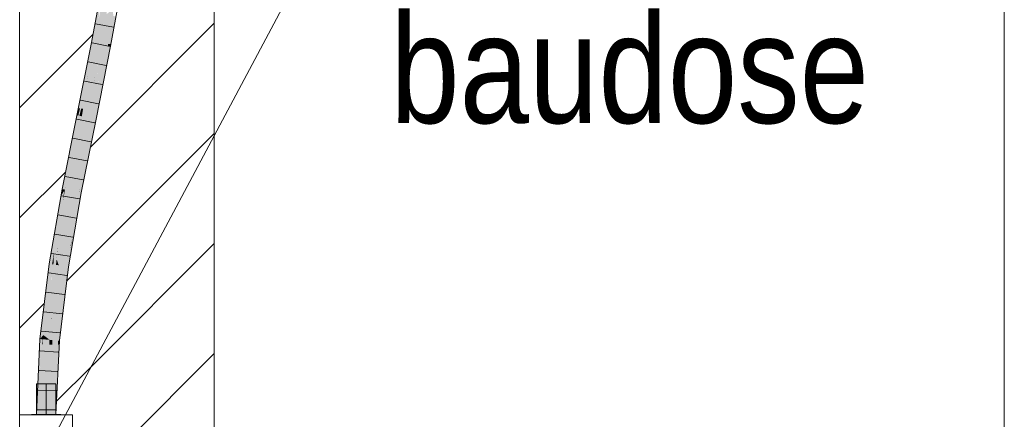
# Model space of a CAD drawing. Extents: x -620 to 3480, y 62 to 1112.
# Tile 131 of 256: x 200 to 213, y 704 to 709. Entities that reach past the tile are written whole.
import ezdxf
from ezdxf.lldxf.tags import DXFTag

# ---------------------------------------------------------------- set-up
doc = ezdxf.new("R2010")
doc.units = 0
doc.layers.get('0').update_dxf_attribs({"lineweight": 13})
for name, color, linetype, lineweight, true_color in [('E_Betonbaudose', 1, 'Continuous', 13, 0xff0000), ('E_Detail_Beschriftung', 7, 'Continuous', 13, 0x009900), ('E_Detail_Wandschraffur', 7, 'Continuous', 5, 0xc0c0c0), ('E_Leerrohr 25-A06GA2TQ8I', 7, 'Continuous', 9, 0xff8000), ('E_Leerrohr 25-Shading', 7, 'Continuous', 9, 0xff8000)]:
    doc.layers.add(name, color=color, linetype=linetype, lineweight=lineweight, true_color=true_color)
doc.layers.add('E_Detail_Linie_Text_Bem', color=7, linetype='Continuous', lineweight=13)
doc.styles.get("Standard").update_dxf_attribs({"font": 'ARIALN.TTF'})
tags = doc.linetypes.add('fein_strichliert', pattern=[4, 1, -2, 1]).pattern_tags.tags
tags[8:9] = [DXFTag(74, 4), DXFTag(75, 0), DXFTag(340, '0'), DXFTag(46, 0.0), DXFTag(50, 0.0), DXFTag(44, 0.0), DXFTag(45, 0.0)]
tags[6:7] = [DXFTag(74, 4), DXFTag(75, 0), DXFTag(340, '0'), DXFTag(46, 0.0), DXFTag(50, 0.0), DXFTag(44, 0.0), DXFTag(45, 0.0)]
tags[4:5] = [DXFTag(74, 4), DXFTag(75, 0), DXFTag(340, '0'), DXFTag(46, 0.0), DXFTag(50, 0.0), DXFTag(44, 0.0), DXFTag(45, 0.0)]
tags = doc.linetypes.add('fein_strichliert-A06GA2TT8I', pattern=[4, 1, -2, 1]).pattern_tags.tags
tags[8:9] = [DXFTag(74, 4), DXFTag(75, 0), DXFTag(340, '0'), DXFTag(46, 0.0), DXFTag(50, 0.0), DXFTag(44, 0.0), DXFTag(45, 0.0)]
tags[6:7] = [DXFTag(74, 4), DXFTag(75, 0), DXFTag(340, '0'), DXFTag(46, 0.0), DXFTag(50, 0.0), DXFTag(44, 0.0), DXFTag(45, 0.0)]
tags[4:5] = [DXFTag(74, 4), DXFTag(75, 0), DXFTag(340, '0'), DXFTag(46, 0.0), DXFTag(50, 0.0), DXFTag(44, 0.0), DXFTag(45, 0.0)]
tags = doc.linetypes.add('STRICHPUNKT2-A06GA2TR8I', pattern=[12.7, 6.35, -3.175, 0, -3.175]).pattern_tags.tags
tags[10:11] = [DXFTag(74, 4), DXFTag(75, 0), DXFTag(340, '0'), DXFTag(46, 0.0), DXFTag(50, 0.0), DXFTag(44, 0.0), DXFTag(45, 0.0)]
tags[8:9] = [DXFTag(74, 4), DXFTag(75, 0), DXFTag(340, '0'), DXFTag(46, 0.0), DXFTag(50, 0.0), DXFTag(44, 0.0), DXFTag(45, 0.0)]
tags[6:7] = [DXFTag(74, 4), DXFTag(75, 0), DXFTag(340, '0'), DXFTag(46, 0.0), DXFTag(50, 0.0), DXFTag(44, 0.0), DXFTag(45, 0.0)]
tags[4:5] = [DXFTag(74, 4), DXFTag(75, 0), DXFTag(340, '0'), DXFTag(46, 0.0), DXFTag(50, 0.0), DXFTag(44, 0.0), DXFTag(45, 0.0)]

# ---------------------------------------------------------------- blocks, each defined once
blk = doc.blocks.new('Shading-A06GA2BB8I', base_point=(200.35, 737.715))
at = {"layer": 'E_Leerrohr 25-Shading', "color": 34, "true_color": 0xb05800}
for points in [[(200.953, 708.846), (201.002, 709.313), (200.917, 708.853)], [(200.953, 708.846), (201.008, 709.143), (201.002, 709.313), (201.023, 709.309)], [(201.009, 709.15), (201.008, 709.143), (201.038, 709.307)], [(201.131, 708.835), (201.167, 708.832), (201.197, 709.193), (201.234, 709.19)], [(200.755, 708.009), (200.917, 708.853), (200.748, 708.01)], [(200.917, 708.853), (200.755, 708.009), (200.953, 708.846), (200.862, 708.399)], [(200.862, 708.399), (200.867, 708.418), (200.953, 708.846)], [(201.045, 708.218), (201.163, 708.805), (201.008, 708.222), (201.127, 708.812)], [(201.163, 708.805), (201.167, 708.832), (201.127, 708.812), (201.131, 708.835)], [(200.748, 707.915), (200.762, 707.912), (200.867, 708.418), (200.785, 708.006)], [(200.755, 708.009), (200.77, 708.008), (200.862, 708.399), (200.858, 708.377)], [(200.858, 708.377), (200.867, 708.418), (200.862, 708.399)], [(200.975, 707.869), (201.045, 708.218), (200.939, 707.876), (201.008, 708.222)], [(200.73, 707.918), (200.755, 708.009), (200.748, 708.01)], [(200.748, 707.915), (200.77, 708.008), (200.73, 707.918), (200.755, 708.009)], [(200.762, 707.912), (200.766, 707.911), (200.785, 708.006)], [(200.698, 707.645), (200.582, 707.009), (200.766, 707.911), (200.576, 706.963)], [(200.63, 707.417), (200.582, 707.009), (200.725, 707.821)], [(200.748, 707.915), (200.73, 707.918), (200.63, 707.417)], [(200.725, 707.821), (200.683, 707.582), (200.748, 707.915), (200.698, 707.645)], [(200.748, 707.915), (200.698, 707.645), (200.762, 707.912)], [(200.698, 707.645), (200.766, 707.911), (200.762, 707.912)], [(200.786, 706.924), (200.975, 707.869), (200.842, 707.393), (200.939, 707.876)], [(200.683, 707.582), (200.582, 707.009), (200.698, 707.645)], [(200.63, 707.417), (200.612, 707.327), (200.574, 706.964), (200.567, 706.965)], [(200.63, 707.417), (200.574, 706.964), (200.582, 707.009)], [(200.612, 707.327), (200.54, 706.97), (200.567, 706.965)], [(200.829, 707.314), (200.842, 707.393), (200.75, 706.931)], [(200.76, 706.929), (200.77, 706.975), (200.75, 706.931), (200.829, 707.314)], [(200.786, 706.924), (200.842, 707.393), (200.762, 706.928)], [(200.566, 706.95), (200.524, 706.879), (200.551, 706.819), (200.436, 706.157)], [(200.54, 706.97), (200.524, 706.879), (200.567, 706.965), (200.566, 706.95)], [(200.574, 706.964), (200.566, 706.95), (200.551, 706.82)], [(200.551, 706.819), (200.576, 706.963), (200.574, 706.964)], [(200.566, 706.95), (200.551, 706.819), (200.551, 706.82)], [(200.566, 706.95), (200.574, 706.964), (200.567, 706.965)], [(200.574, 706.964), (200.576, 706.963), (200.582, 707.009)], [(200.585, 705.98), (200.585, 705.98), (200.75, 706.931), (200.76, 706.929)], [(200.76, 706.929), (200.723, 706.727), (200.673, 706.343), (200.652, 706.258)], [(200.76, 706.929), (200.673, 706.343), (200.762, 706.928)], [(200.73, 706.602), (200.786, 706.924), (200.758, 706.905), (200.762, 706.928)], [(200.762, 706.928), (200.77, 706.975), (200.76, 706.929)], [(200.475, 706.471), (200.524, 706.879), (200.491, 706.667), (200.499, 706.734)], [(200.617, 705.975), (200.621, 705.974), (200.758, 706.905), (200.73, 706.602)], [(200.411, 706.012), (200.491, 706.667), (200.459, 706.505), (200.494, 706.705)], [(200.436, 706.157), (200.475, 706.471), (200.411, 706.012), (200.491, 706.667)], [(200.491, 706.667), (200.499, 706.734), (200.494, 706.705)], [(200.723, 706.727), (200.585, 705.98), (200.652, 706.258)], [(200.459, 706.505), (200.373, 706.011), (200.398, 706.007)], [(200.41, 706.005), (200.459, 706.505), (200.398, 706.007)], [(200.411, 706.012), (200.459, 706.505), (200.41, 706.005)], [(200.617, 705.975), (200.673, 706.343), (200.599, 705.977)], [(200.641, 706.187), (200.673, 706.343), (200.652, 706.258)], [(200.599, 705.977), (200.641, 706.187), (200.585, 705.98), (200.652, 706.258)], [(200.255, 705.045), (200.398, 706.007), (200.373, 706.011)], [(200.255, 705.045), (200.298, 705.096), (200.398, 706.007), (200.371, 705.691)], [(200.371, 705.691), (200.41, 706.005), (200.398, 706.007)], [(200.585, 705.98), (200.467, 705.027), (200.599, 705.977)], [(200.467, 705.027), (200.617, 705.975), (200.599, 705.977)], [(200.467, 705.027), (200.524, 705.191), (200.617, 705.975), (200.588, 705.708)], [(200.588, 705.708), (200.621, 705.974), (200.617, 705.975)], [(200.524, 705.191), (200.467, 705.027), (200.489, 705.025)], [(200.504, 705.024), (200.524, 705.191), (200.489, 705.025)], [(200.286, 705.042), (200.255, 705.045), (200.209, 704.077)], [(200.298, 705.096), (200.255, 705.045), (200.286, 705.042)], [(200.288, 704.975), (200.291, 705.042), (200.281, 704.975), (200.286, 705.042)], [(200.291, 705.042), (200.298, 705.096), (200.286, 705.042)], [(200.489, 705.025), (200.467, 705.027), (200.436, 704.359)], [(200.489, 705.025), (200.485, 704.974), (200.504, 705.024), (200.499, 704.974)], [(200.504, 705.024), (200.499, 704.974), (200.501, 704.974)], [(200.209, 704.077), (200.246, 704.077), (200.281, 704.975), (200.288, 704.975)], [(200.499, 704.974), (200.436, 704.359), (200.499, 704.926), (200.445, 704.25)], [(200.485, 704.974), (200.436, 704.359), (200.499, 704.974)], [(200.445, 704.25), (200.459, 704.077), (200.499, 704.926)], [(200.499, 704.974), (200.499, 704.926), (200.501, 704.974)], [(200.423, 704.077), (200.431, 704.077), (200.436, 704.359), (200.445, 704.25)], [(200.431, 704.077), (200.459, 704.077), (200.445, 704.25)]]:
    blk.add_solid(points, dxfattribs=at)
at = {"layer": 'E_Leerrohr 25-Shading', "color": 30, "true_color": 0xf57b00}
for points in [[(201.008, 709.143), (201.113, 709.294), (201.038, 709.307)], [(201.008, 709.143), (201.04, 708.829), (201.113, 709.294), (201.112, 709.219)], [(201.112, 709.219), (201.04, 708.829), (201.112, 709.217), (201.044, 708.828)], [(201.044, 708.828), (201.073, 708.823), (201.112, 709.217), (201.117, 709.127)], [(201.112, 709.219), (201.131, 708.835), (201.192, 709.28), (201.197, 709.193)], [(201.008, 709.143), (200.953, 708.846), (201, 708.837)], [(201.04, 708.829), (201.008, 709.143), (201, 708.837)], [(201.073, 708.823), (201.127, 708.812), (201.117, 709.127), (201.131, 708.835)], [(200.867, 708.418), (201, 708.837), (200.953, 708.846)], [(200.867, 708.418), (200.956, 708.409), (201, 708.837), (200.993, 708.595)], [(200.993, 708.595), (201.04, 708.829), (201, 708.837)], [(200.993, 708.595), (201.003, 708.355), (201.04, 708.829), (201.073, 708.823)], [(201.003, 708.355), (201.008, 708.222), (201.073, 708.823), (201.127, 708.812)], [(200.955, 708.388), (200.939, 707.876), (200.993, 708.587), (201.008, 708.222)], [(200.993, 708.595), (200.956, 708.409), (200.993, 708.587), (200.955, 708.388)], [(200.867, 708.418), (200.785, 708.006), (200.876, 708.417), (200.809, 708.003)], [(200.793, 707.906), (200.852, 707.894), (200.876, 708.417), (200.956, 708.409)], [(200.956, 708.409), (200.852, 707.894), (200.897, 707.885)], [(200.897, 707.885), (200.939, 707.876), (200.951, 708.367), (200.955, 708.388)], [(200.955, 708.388), (200.956, 708.409), (200.951, 708.367)], [(200.785, 708.006), (200.766, 707.911), (200.809, 708.003), (200.793, 707.906)], [(200.793, 707.906), (200.766, 707.911), (200.639, 706.951), (200.576, 706.963)], [(200.663, 706.947), (200.852, 707.894), (200.639, 706.951), (200.793, 707.906)], [(200.75, 706.931), (200.852, 707.894), (200.663, 706.947)], [(200.75, 706.931), (200.842, 707.393), (200.852, 707.894), (200.897, 707.885)], [(200.842, 707.393), (200.939, 707.876), (200.897, 707.885)], [(200.551, 706.819), (200.484, 706.212), (200.576, 706.963), (200.486, 706.212)], [(200.639, 706.951), (200.576, 706.963), (200.529, 706.207), (200.486, 706.212)], [(200.497, 705.993), (200.497, 705.992), (200.639, 706.951), (200.663, 706.947)], [(200.75, 706.931), (200.663, 706.947), (200.585, 705.98), (200.497, 705.992)], [(200.436, 706.157), (200.469, 706.069), (200.551, 706.819)], [(200.436, 706.157), (200.41, 706.005), (200.428, 706.003)], [(200.428, 706.003), (200.461, 705.998), (200.436, 706.157), (200.469, 706.069)], [(200.484, 706.212), (200.469, 706.069), (200.486, 706.212)], [(200.486, 706.212), (200.469, 706.069), (200.529, 706.207), (200.497, 705.993)], [(200.461, 705.998), (200.497, 705.992), (200.469, 706.069)], [(200.409, 705.971), (200.41, 706.005), (200.376, 705.037), (200.348, 705.058)], [(200.348, 705.058), (200.41, 706.005), (200.371, 705.691)], [(200.378, 705.036), (200.403, 705.457), (200.376, 705.037), (200.409, 705.971)], [(200.404, 705.327), (200.399, 705.198), (200.461, 705.998), (200.497, 705.992)], [(200.467, 705.027), (200.585, 705.98), (200.399, 705.198), (200.497, 705.992)], [(200.428, 706.003), (200.41, 706.005), (200.418, 705.712), (200.403, 705.457)], [(200.428, 706.003), (200.404, 705.327), (200.461, 705.998)], [(200.298, 705.096), (200.348, 705.058), (200.371, 705.691)], [(200.418, 705.712), (200.403, 705.457), (200.404, 705.326), (200.4, 705.285)], [(200.379, 705.034), (200.4, 705.285), (200.378, 705.036), (200.403, 705.457)], [(200.379, 705.034), (200.399, 705.198), (200.4, 705.285)], [(200.4, 705.285), (200.399, 705.198), (200.404, 705.326)], [(200.399, 705.198), (200.379, 705.034), (200.414, 705.032)], [(200.467, 705.027), (200.399, 705.198), (200.414, 705.032)], [(200.301, 704.077), (200.291, 705.042), (200.288, 704.975)], [(200.298, 705.096), (200.291, 705.042), (200.303, 705.041)], [(200.301, 704.077), (200.334, 704.077), (200.291, 705.042), (200.303, 705.041)], [(200.303, 705.041), (200.348, 705.037), (200.298, 705.096), (200.348, 705.058)], [(200.303, 705.041), (200.334, 704.077), (200.348, 705.037)], [(200.376, 705.035), (200.348, 705.037), (200.374, 704.927), (200.334, 704.077)], [(200.376, 705.037), (200.348, 705.058), (200.376, 705.035), (200.348, 705.037)], [(200.378, 705.035), (200.376, 705.035), (200.376, 704.974), (200.374, 704.927)], [(200.378, 705.036), (200.376, 705.037), (200.378, 705.035), (200.376, 705.035)], [(200.376, 704.974), (200.379, 705.034), (200.378, 705.035)], [(200.382, 704.974), (200.379, 705.034), (200.376, 704.974)], [(200.378, 705.035), (200.379, 705.034), (200.378, 705.036)], [(200.379, 705.034), (200.382, 704.974), (200.414, 705.032), (200.416, 704.974)], [(200.436, 704.359), (200.467, 705.027), (200.414, 705.032)], [(200.246, 704.077), (200.301, 704.077), (200.288, 704.975)], [(200.374, 704.927), (200.334, 704.077), (200.402, 704.077)], [(200.376, 704.974), (200.374, 704.927), (200.423, 704.077), (200.402, 704.077)], [(200.376, 704.974), (200.423, 704.077), (200.382, 704.974)], [(200.382, 704.974), (200.423, 704.077), (200.416, 704.974), (200.436, 704.359)]]:
    blk.add_solid(points, dxfattribs=at)
at = {"layer": 'E_Leerrohr 25-Shading', "color": 32, "true_color": 0xd96d00}
for points in [[(200.334, 704.471), (200.209, 704.471), (200.334, 704.077), (200.209, 704.077)], [(200.459, 704.471), (200.334, 704.471), (200.459, 704.077), (200.334, 704.077)], [(200.334, 704.077), (200.144, 704.077), (200.334, 704.071), (200.144, 704.071)], [(200.367, 704.077), (200.334, 704.077), (200.367, 704.071), (200.334, 704.071)], [(200.524, 704.071), (200.524, 704.077), (200.367, 704.071), (200.367, 704.077)]]:
    blk.add_solid(points, dxfattribs=at)
blk = doc.blocks.new('Referenz-A06GA2TW8I')
at = {"layer": 'E_Betonbaudose', "linetype": 'Continuous', "ltscale": 0.13}
for p, q in [((199.994, 703.391), (199.994, 704.071)), ((199.994, 704.071), (200.674, 704.071)), ((200.674, 704.071), (200.674, 703.391))]:
    blk.add_line(p, q, dxfattribs=at)
at = {"layer": 'E_Detail_Linie_Text_Bem', "linetype": 'fein_strichliert-A06GA2TT8I', "ltscale": 0.65}
blk.add_line((212.647, 696.841), (212.647, 758.158), dxfattribs=at)
at = {"layer": 'E_Detail_Linie_Text_Bem', "linetype": 'Continuous', "ltscale": 0.13}
for p, q in [((202.494, 738.731), (202.494, 698.731)), ((199.994, 698.731), (199.994, 726.731))]:
    blk.add_line(p, q, dxfattribs=at)
at = {"layer": 'E_Detail_Linie_Text_Bem', "color": 0, "linetype": 'Continuous', "ltscale": 0.13}
blk.add_line((200.4, 703.731), (203.865, 710.228), dxfattribs=at)
at = {"layer": 'E_Detail_Wandschraffur', "linetype": 'ByBlock', "ltscale": 0.13}
for p, q in [((200.903, 707.509), (202.494, 709.1)), ((199.994, 706.6), (200.584, 707.19)), ((200.911, 704.689), (202.494, 706.272)), ((200.467, 704.245), (200.911, 704.689))]:
    blk.add_line(p, q, dxfattribs=at)
at = {"layer": 'E_Detail_Wandschraffur', "linetype": 'fein_strichliert', "ltscale": 0.13}
for p, q in [((199.994, 708.015), (200.936, 708.957)), ((200.598, 705.79), (202.494, 707.686)), ((199.994, 705.186), (200.311, 705.503)), ((199.994, 702.358), (202.494, 704.858))]:
    blk.add_line(p, q, dxfattribs=at)
at = {"layer": 'E_Leerrohr 25-A06GA2TQ8I', "linetype": 'Continuous', "ltscale": 0.13}
for p, q in [((201.002, 709.313), (200.917, 708.853)), ((201.248, 709.27), (201.163, 708.805)), ((200.969, 709.094), (201.2, 709.051)), ((200.917, 708.853), (200.73, 707.918)), ((200.924, 708.849), (201.155, 708.804)), ((201.163, 708.805), (200.975, 707.869)), ((200.875, 708.604), (201.106, 708.559)), ((200.826, 708.359), (201.056, 708.313)), ((200.777, 708.114), (201.007, 708.068)), ((200.73, 707.918), (200.54, 706.97)), ((200.728, 707.869), (200.958, 707.823)), ((200.975, 707.869), (200.786, 706.924)), ((200.679, 707.623), (200.909, 707.578)), ((200.629, 707.378), (200.86, 707.333)), ((200.58, 707.132), (200.811, 707.089)), ((200.54, 706.97), (200.373, 706.011)), ((200.786, 706.924), (200.621, 705.974)), ((200.533, 706.886), (200.764, 706.844)), ((200.49, 706.639), (200.722, 706.599)), ((200.447, 706.391), (200.679, 706.353)), ((200.404, 706.144), (200.636, 706.108)), ((200.373, 706.011), (200.255, 705.045)), ((200.621, 705.974), (200.504, 705.024)), ((200.367, 705.895), (200.599, 705.862)), ((200.336, 705.645), (200.569, 705.616)), ((200.305, 705.395), (200.539, 705.37)), ((200.275, 705.145), (200.509, 705.124)), ((200.255, 705.045), (200.209, 704.077)), ((200.504, 705.024), (200.459, 704.077)), ((200.255, 704.894), (200.489, 704.877)), ((200.243, 704.641), (200.478, 704.63)), ((200.209, 704.471), (200.209, 704.077)), ((200.283, 704.471), (200.209, 704.471)), ((200.231, 704.389), (200.466, 704.383)), ((200.386, 704.471), (200.283, 704.471)), ((200.459, 704.471), (200.386, 704.471)), ((200.459, 704.077), (200.459, 704.471)), ((200.22, 704.137), (200.455, 704.136)), ((200.144, 704.077), (200.144, 704.071)), ((200.256, 704.077), (200.144, 704.077)), ((200.256, 704.071), (200.144, 704.071)), ((200.283, 704.077), (200.209, 704.077)), ((200.209, 704.077), (200.459, 704.077)), ((200.413, 704.077), (200.256, 704.077)), ((200.413, 704.071), (200.256, 704.071)), ((200.386, 704.077), (200.283, 704.077)), ((200.459, 704.077), (200.386, 704.077)), ((200.524, 704.077), (200.413, 704.077)), ((200.524, 704.071), (200.413, 704.071)), ((200.524, 704.071), (200.524, 704.077))]:
    blk.add_line(p, q, dxfattribs=at)
at = {"layer": 'E_Leerrohr 25-A06GA2TQ8I', "linetype": 'STRICHPUNKT2-A06GA2TR8I', "lineweight": 5, "ltscale": 0.13}
blk.add_line((200.334, 704.077), (200.334, 704.471), dxfattribs=at)
at = {"layer": 'E_Detail_Beschriftung', "linetype": 'Continuous', "ltscale": 0.13, "insert": (204.756, 709.219), "char_height": 1.4, "attachment_point": 1}
blk.add_mtext('{\\fArial Narrow;baudose}', dxfattribs=at)

msp = doc.modelspace()

# ---------------------------------------------------------------- block references
at = {"color": 8, "lineweight": 25, "ltscale": 0.25, "true_color": 0x808080}
msp.add_blockref('Referenz-A06GA2TW8I', (0, 0), dxfattribs=at)
msp.add_blockref('Shading-A06GA2BB8I', (200.35, 737.715))

doc.saveas('drawing.dxf')
